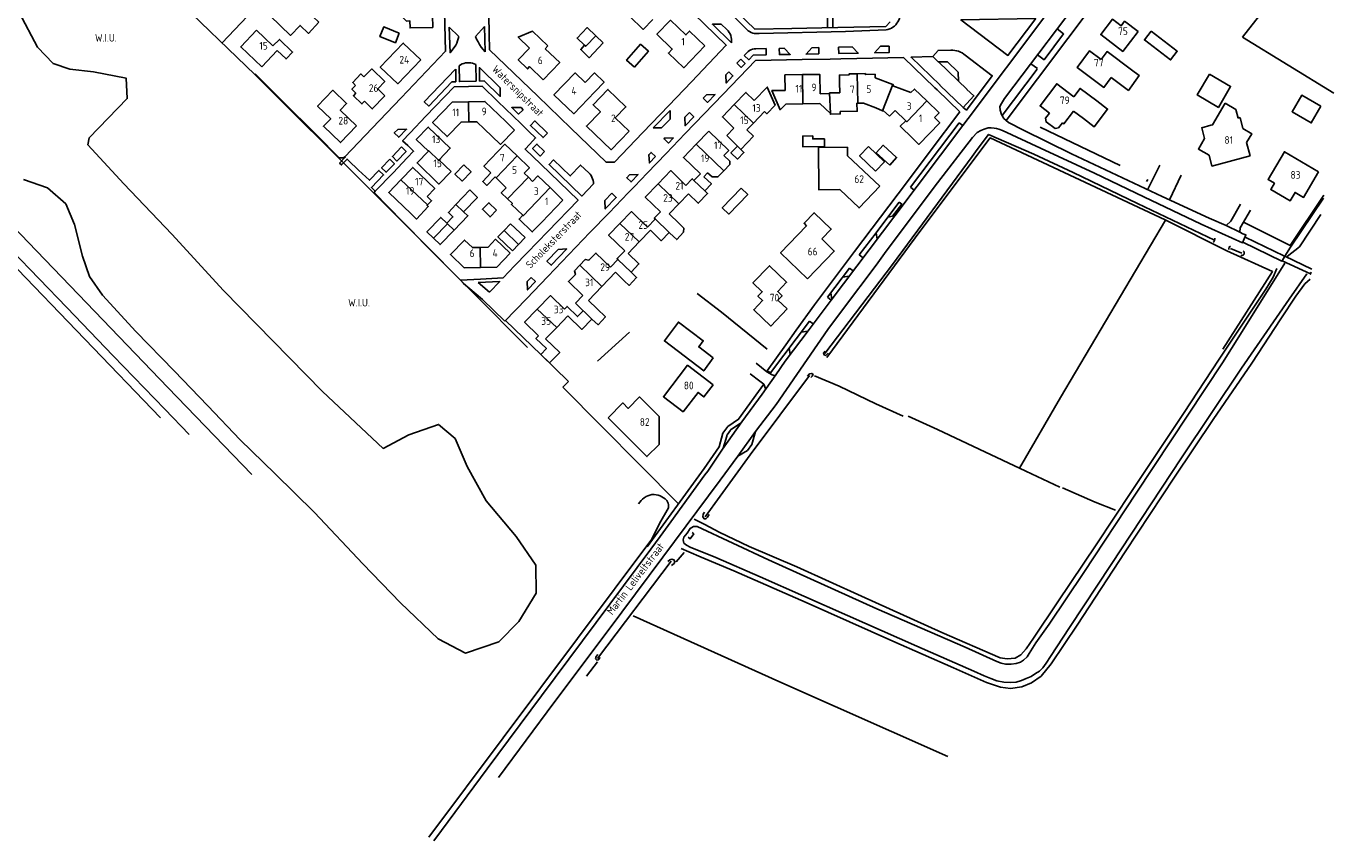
# Model space of a CAD drawing. Header units: metres. Extents: x 233874 to 239264, y 443832 to 448222.
# Tile 13 of 195: x 235194 to 235623, y 443832 to 444099. Entities that reach past the tile are written whole.
import ezdxf

# ---------------------------------------------------------------- set-up
doc = ezdxf.new("R2010")
doc.units = ezdxf.units.M
doc.header["$MEASUREMENT"] = 0
for name, color, linetype in [('BIJGEBOUW', 4, 'Continuous'), ('DAKRAND', 4, 'Continuous'), ('DAKRAND-BYG', 4, 'Continuous'), ('FUNKTIEAAND', 253, 'Continuous'), ('HEG', 253, 'Continuous'), ('HEK', 253, 'Continuous'), ('HOOFDGEBOUW', 4, 'Continuous'), ('HOUTWAL', 253, 'Continuous'), ('HUISNUMMER', 253, 'Continuous'), ('INSTEEKSLOOT', 153, 'Continuous'), ('KANTVERH', 253, 'Continuous'), ('KUNSTWERK', 253, 'Continuous'), ('MIDSLTGREPPEL', 253, 'Continuous'), ('OVERIGEAFSCH', 253, 'Continuous'), ('RASTER', 253, 'Continuous'), ('STRAATNAAM', 253, 'Continuous'), ('TUSSENMUUR', 253, 'Continuous')]:
    doc.layers.add(name, color=color, linetype=linetype)
doc.styles.get("Standard").update_dxf_attribs({"font": 'iso.shx'})

msp = doc.modelspace()

# ---------------------------------------------------------------- linework, layer by layer
at = {"layer": 'BIJGEBOUW'}
for p, q in [((235335.14, 444040.99), (235339.68, 444045.75)), ((235353.07, 444034.66), (235350.98, 444032.48)), ((235357.84, 444030.12), (235353.07, 444034.66)), ((235353.67, 444025.78), (235355.71, 444027.91)), ((235355.71, 444027.91), (235357.84, 444030.12))]:
    msp.add_line(p, q, dxfattribs=at)
for points in [[(235470.42, 444059.97), (235467.56, 444056.95), (235472.81, 444051.96)], [(235472.81, 444051.96), (235475.68, 444054.98), (235470.42, 444059.97)], [(235339.68, 444045.75), (235342.18, 444043.33), (235337.67, 444038.62)], [(235348.46, 444039.11), (235346.36, 444036.93), (235343.85, 444039.4), (235345.93, 444041.53), (235348.46, 444039.11)], [(235332.18, 444034.82), (235330.16, 444036.76), (235325.61, 444031.97), (235327.77, 444029.89)], [(235327.77, 444029.89), (235329.94, 444027.81), (235334.52, 444032.58)], [(235350.98, 444032.48), (235348.92, 444030.33), (235353.67, 444025.78)]]:
    msp.add_lwpolyline(points, dxfattribs=at)
at = {"layer": 'DAKRAND'}
msp.add_line((235344.56, 444065.68), (235346.88, 444063.44), dxfattribs=at)
for points in [[(235302.23, 444080.04), (235301.27, 444080.96), (235303.98, 444083.78), (235304.96, 444082.84)], [(235377.54, 444080.95), (235380.58, 444084.12), (235383.76, 444081.07), (235380.71, 444077.9)], [(235556.74, 444085.12), (235559.26, 444083.27), (235555.71, 444078.41), (235553.14, 444080.31)], [(235305.1, 444074.82), (235304.28, 444073.97), (235301.51, 444076.62), (235302.35, 444077.49)], [(235545.32, 444074.95), (235548.88, 444072.25), (235544.51, 444066.48), (235540.99, 444069.17)], [(235461.2, 444071.43), (235466.79, 444071.57), (235466.68, 444074.17)], [(235534.07, 444067.8), (235532.79, 444066.11), (235531.71, 444065.92), (235528.72, 444068.04), (235528.52, 444069.32), (235529.85, 444070.97)], [(235482.67, 444068.45), (235480.86, 444066.62), (235484.99, 444062.58)], [(235594.51, 444061.31), (235596.26, 444064.14), (235593.3, 444065.85)], [(235461.08, 444045.88), (235454.17, 444045.81), (235454.04, 444059.68), (235463.57, 444059.77), (235463.63, 444056.99)], [(235423.04, 444057.02), (235424.95, 444055.23), (235424.98, 444054.05), (235423, 444052.01)], [(235347.98, 444050), (235345.29, 444047.22), (235343.91, 444048.55), (235346.6, 444051.33)], [(235423, 444052.01), (235421.08, 444050.03), (235419.15, 444050), (235417.71, 444051.39)], [(235352.04, 444042.82), (235350, 444044.79), (235351.63, 444046.47)], [(235320.31, 444038.02), (235322.18, 444036.21), (235326.08, 444040.34), (235325.7, 444040.7), (235325.82, 444040.82)], [(235325.82, 444040.82), (235327.14, 444042.2), (235325.68, 444043.61)], [(235357.04, 444037.43), (235353.35, 444040.99), (235353.64, 444041.28), (235352.04, 444042.82)], [(235363.3, 444035.24), (235360.19, 444032.01), (235355.85, 444036.19), (235357.04, 444037.43)], [(235408.34, 444034.76), (235409.94, 444033.19), (235409.77, 444031.9), (235407.56, 444029.49), (235405.25, 444031.61)], [(235390.33, 444015.98), (235391.92, 444014.44), (235394.41, 444017.05), (235392.82, 444018.58)], [(235381.45, 444006.78), (235384.19, 444004.09), (235381.76, 444001.57), (235379.76, 444003.42)]]:
    msp.add_lwpolyline(points, dxfattribs=at)
at = {"layer": 'DAKRAND-BYG'}
msp.add_line((235383.45, 444093.97), (235381.02, 444096.29), dxfattribs=at)
for points in [[(235316.54, 444097.22), (235315.28, 444094.02), (235310.18, 444096.03), (235311.44, 444099.22), (235316.54, 444097.22)], [(235381.02, 444096.29), (235378.17, 444099.01), (235374.9, 444095.58), (235377.36, 444093.23)], [(235563.15, 444097.78), (235571.73, 444091.25), (235569.56, 444088.41), (235560.98, 444094.94), (235563.15, 444097.78)], [(235377.36, 444093.23), (235376.08, 444091.77), (235378.79, 444089.09), (235383.45, 444093.97)], [(235393.7, 444086), (235398.29, 444091.25), (235395.69, 444093.52), (235391.1, 444088.27), (235393.7, 444086)], [(235582.31, 444083.74), (235589.24, 444079.69), (235585.23, 444072.84), (235578.3, 444076.9), (235582.31, 444083.74)], [(235618.85, 444073.18), (235612.6, 444076.83), (235609.43, 444071.41), (235615.68, 444067.76), (235618.85, 444073.18)], [(235455.99, 444062.53), (235452.18, 444062.48), (235452.17, 444063.46), (235448.9, 444063.42), (235448.94, 444059.88), (235456.02, 444059.96), (235455.99, 444062.53)], [(235477.43, 444053.9), (235472.97, 444057.92), (235475.23, 444060.43), (235479.69, 444056.41), (235477.43, 444053.9)], [(235337.74, 444053.98), (235334.81, 444050.9), (235337.16, 444048.66), (235340.09, 444051.74), (235337.74, 444053.98)], [(235428.68, 444046.37), (235422.5, 444039.94), (235424.67, 444037.85), (235430.86, 444044.28), (235428.68, 444046.37)], [(235335.14, 444040.99), (235332.66, 444038.35), (235334.17, 444036.9), (235332.18, 444034.82)], [(235337.67, 444038.62), (235339.04, 444037.3), (235334.52, 444032.58)], [(235419.5, 443990.71), (235416.45, 443986.43), (235403.52, 443996.24), (235408.12, 444002.43), (235416.24, 443996.32), (235414.78, 443994.29), (235419.5, 443990.71)]]:
    msp.add_lwpolyline(points, dxfattribs=at)
at = {"layer": 'HEG'}
msp.add_line((235526.73, 444066.3), (235552.99, 444053.82), dxfattribs=at)
at = {"layer": 'HEK'}
for p, q in [((235593.13, 444095.82), (235623.11, 444077.54)), ((235377.96, 443886.25), (235381.59, 443890.99))]:
    msp.add_line(p, q, dxfattribs=at)
at = {"layer": 'HOOFDGEBOUW'}
for p, q in [((235269.74, 444098.1), (235275.13, 444092.96)), ((235364.43, 444092.08), (235365.25, 444092.96)), ((235276.52, 444091.49), (235271.43, 444086.13)), ((235460.97, 444081.03), (235461.03, 444077.64)), ((235472.66, 444082.55), (235478.48, 444080.3)), ((235553.14, 444080.31), (235550.09, 444082.59)), ((235457.68, 444077.57), (235461.03, 444077.64)), ((235436.36, 444071.44), (235432.72, 444067.66)), ((235443.3, 444073.9), (235448.9, 444073.99)), ((235448.9, 444073.99), (235454.51, 444074.07)), ((235454.51, 444074.07), (235457.98, 444070.87)), ((235466.68, 444074.17), (235466.94, 444074.17)), ((235466.94, 444074.17), (235468.78, 444074.21)), ((235468.78, 444074.21), (235472.82, 444072.63)), ((235472.82, 444072.63), (235475.09, 444071.74)), ((235477.32, 444069.91), (235479.16, 444071.82)), ((235479.16, 444071.82), (235482.67, 444068.45)), ((235537.7, 444071.63), (235540.99, 444069.17)), ((235591, 444072.15), (235587.43, 444074.16)), ((235591.76, 444069.3), (235591, 444072.15)), ((235349.16, 444070.41), (235351.48, 444068.16)), ((235354.35, 444065.4), (235351.48, 444068.16)), ((235432.72, 444067.66), (235430.61, 444065.47)), ((235592.33, 444069.46), (235591.76, 444069.3)), ((235593.3, 444065.85), (235592.33, 444069.46)), ((235418.07, 444065.08), (235413.91, 444060.76)), ((235423.95, 444063.57), (235426.33, 444065.99)), ((235432.77, 444063.38), (235428.6, 444059.05)), ((235430.61, 444065.47), (235432.77, 444063.38)), ((235595.68, 444056.94), (235594.51, 444061.31)), ((235329.61, 444055.62), (235329.57, 444055.58)), ((235329.57, 444055.58), (235333.53, 444051.77)), ((235463.63, 444056.99), (235474.15, 444046.94)), ((235333.53, 444051.77), (235333.43, 444051.66)), ((235348.3, 444049.69), (235347.98, 444050)), ((235351.63, 444046.47), (235348.3, 444049.69)), ((235357.49, 444051.26), (235358.89, 444049.91)), ((235358.89, 444049.91), (235360.3, 444048.55)), ((235413.22, 444048.89), (235415.33, 444051.07)), ((235416.46, 444050.08), (235417.71, 444051.39)), ((235366.02, 444046.51), (235370.22, 444042.45)), ((235370.22, 444042.45), (235363.3, 444035.24)), ((235405.08, 444037.92), (235408.23, 444041.19)), ((235408.23, 444041.19), (235411.39, 444044.47)), ((235408.34, 444034.76), (235405.08, 444037.92)), ((235395.24, 444028.72), (235398.92, 444032.55)), ((235391.58, 444024.91), (235395.24, 444028.72)), ((235385.81, 444020.45), (235388.24, 444022.98)), ((235382.98, 444014.11), (235387.45, 444018.77)), ((235387.45, 444018.77), (235390.33, 444015.98)), ((235392.82, 444018.58), (235392.58, 444018.8)), ((235374.36, 444008.6), (235376.78, 444011.12)), ((235378.58, 444009.53), (235382.98, 444014.11)), ((235381.45, 444006.78), (235378.58, 444009.53)), ((235368.19, 444000.66), (235371.84, 444004.44)), ((235364.57, 443996.93), (235368.19, 444000.66))]:
    msp.add_line(p, q, dxfattribs=at)
for points in [[(235317.44, 444103.63), (235317.48, 444102.54), (235318.94, 444101.15), (235320.02, 444101.18), (235320.08, 444098.9), (235327.54, 444099.05), (235327.38, 444106.85), (235326.63, 444106.83), (235326.62, 444107.5), (235324.99, 444109.05), (235324.33, 444109.04), (235324.26, 444111.99), (235321.27, 444111.91)], [(235290.17, 444100.73), (235286.73, 444097.1), (235284.03, 444099.69), (235280.92, 444096.43), (235274.24, 444102.82), (235279.31, 444108.18), (235283.09, 444104.56), (235284.55, 444106.07), (235290.17, 444100.73)], [(235399.72, 444101.6), (235396.58, 444098.38), (235392.07, 444102.77)], [(235416.83, 444093.03), (235409.9, 444085.81), (235404.86, 444090.66), (235406.1, 444091.96), (235401.05, 444096.8), (235405.49, 444101.4), (235410.56, 444096.59), (235411.8, 444097.86), (235416.83, 444093.03)], [(235558.89, 444097.73), (235553.89, 444091.17), (235546.64, 444096.69), (235550.49, 444101.75), (235553.35, 444099.58), (235554.48, 444101.08), (235558.89, 444097.73)], [(235271.43, 444086.13), (235264.57, 444092.64), (235269.74, 444098.1)], [(235365.25, 444092.96), (235360.22, 444097.79), (235355.59, 444095.86), (235359.3, 444092.27)], [(235275.13, 444092.96), (235277.21, 444095.14), (235281.57, 444090.99), (235279.42, 444088.74), (235276.52, 444091.49)], [(235323.58, 444088.45), (235317.87, 444093.93), (235310.32, 444086.04), (235316.03, 444080.58), (235323.58, 444088.45)], [(235359.3, 444092.27), (235355.57, 444088.4), (235358.64, 444085.46), (235359.32, 444086.19), (235363.78, 444081.88)], [(235363.78, 444081.88), (235369.2, 444087.5), (235364.43, 444092.08)], [(235550.09, 444082.59), (235547.67, 444079.36), (235538.87, 444085.95), (235542.97, 444091.41), (235546.79, 444088.54)], [(235546.79, 444088.54), (235548.73, 444091.13), (235556.74, 444085.12)], [(235304.96, 444082.84), (235307.5, 444085.45), (235311.78, 444081.29), (235309.48, 444078.92), (235311.85, 444076.61)], [(235377.54, 444080.95), (235374.24, 444084.11), (235367.29, 444076.95), (235373.76, 444070.72), (235380.71, 444077.9)], [(235448.77, 444083.57), (235443.07, 444083.49), (235443.15, 444078.39)], [(235454.58, 444077.27), (235454.46, 444083.65), (235448.77, 444083.57)], [(235466.77, 444083.88), (235464.12, 444083.83), (235464.11, 444083.5), (235460.93, 444083.44), (235460.97, 444081.03)], [(235472.66, 444082.55), (235472.64, 444083.67), (235469.45, 444083.61), (235469.43, 444083.92), (235466.77, 444083.88)], [(235302.35, 444077.49), (235301.02, 444078.79), (235302.23, 444080.04)], [(235433.01, 444075.1), (235437.26, 444079.46), (235439.83, 444073.51), (235437.08, 444070.75), (235436.36, 444071.44)], [(235478.48, 444080.3), (235478.58, 444080.26), (235478.48, 444079.95), (235484.38, 444077.67)], [(235529.85, 444070.97), (235526.73, 444073.3), (235532.19, 444080.58), (235537.83, 444076.34)], [(235302.51, 444066.77), (235297.19, 444071.9), (235299.27, 444074.06), (235294.72, 444078.43), (235289.76, 444073.27), (235294.08, 444069.11), (235291.69, 444066.63), (235297.22, 444061.3), (235302.51, 444066.77)], [(235311.85, 444076.61), (235307.68, 444072.31), (235305.1, 444074.82)], [(235391.92, 444065.03), (235386.02, 444058.91), (235377.96, 444066.67), (235382.51, 444071.39), (235380.14, 444073.68), (235385.01, 444078.72), (235390.92, 444073), (235387.41, 444069.35), (235391.92, 444065.03)], [(235433.01, 444075.1), (235430.27, 444077.74), (235426.41, 444073.72)], [(235443.15, 444078.39), (235438.81, 444078.34), (235441.47, 444072.05), (235443.3, 444073.9)], [(235454.58, 444077.27), (235457.69, 444077.33), (235457.68, 444077.57)], [(235484.38, 444077.67), (235485.53, 444078.84), (235489.57, 444074.96)], [(235489.57, 444074.96), (235493.6, 444071.09), (235492.07, 444069.5)], [(235545.32, 444074.95), (235539.86, 444079.05), (235537.83, 444076.34)], [(235339.28, 444074.67), (235333.94, 444074.59), (235327.47, 444067.83), (235332.23, 444063.26), (235336.82, 444068.02), (235339.35, 444068.08)], [(235349.16, 444070.41), (235344.63, 444074.76), (235339.28, 444074.67)], [(235426.41, 444073.72), (235422.55, 444069.69), (235426.33, 444065.99)], [(235457.98, 444070.87), (235457.98, 444070.86), (235457.99, 444070.6), (235461.21, 444070.66), (235461.2, 444071.43)], [(235475.09, 444071.74), (235475.21, 444071.69), (235475.27, 444071.84), (235477.32, 444069.91)], [(235537.7, 444071.63), (235534.56, 444067.44), (235534.07, 444067.8)], [(235595.68, 444056.94), (235583.1, 444053.6), (235582.16, 444057.12), (235578.7, 444059.15), (235580.71, 444062.6), (235579.78, 444066.14), (235582.81, 444066.95), (235583.31, 444067.09), (235587.43, 444074.16)], [(235322.24, 444062.4), (235326.08, 444066.38), (235333.28, 444059.48), (235329.61, 444055.62)], [(235339.35, 444068.08), (235342, 444068.13), (235344.56, 444065.68)], [(235492.07, 444069.5), (235493.84, 444067.81), (235486.98, 444060.66), (235484.99, 444062.58)], [(235326.09, 444058.48), (235322.14, 444062.29), (235322.24, 444062.4)], [(235346.88, 444063.44), (235349.75, 444060.66), (235354.35, 444065.4)], [(235423.04, 444057.02), (235424.64, 444058.72), (235418.07, 444065.08)], [(235428.6, 444059.05), (235428.6, 444059.05), (235429.61, 444058.07), (235427.46, 444055.85), (235425.31, 444057.94), (235427.47, 444060.14), (235423.95, 444063.57)], [(235333.43, 444051.66), (235329.58, 444047.68), (235322.37, 444054.59), (235326.09, 444058.48)], [(235346.6, 444051.33), (235344.3, 444053.55), (235351.23, 444060.73), (235355.23, 444056.89)], [(235413.91, 444060.76), (235409.76, 444056.44), (235415.33, 444051.07)], [(235618.11, 444051.73), (235606.87, 444058.3), (235601.52, 444049.17), (235603.6, 444047.94), (235602.39, 444045.85), (235608.74, 444042.14), (235610.39, 444044.96), (235613.21, 444043.32), (235618.11, 444051.73)], [(235355.23, 444056.89), (235359.22, 444053.05), (235357.49, 444051.26)], [(235317.04, 444049.04), (235313.11, 444044.92), (235320.31, 444038.02)], [(235325.68, 444043.61), (235328.2, 444046.24), (235320.96, 444053.15), (235317.04, 444049.04)], [(235360.3, 444048.55), (235362.04, 444050.35), (235366.02, 444046.51)], [(235410.6, 444047.25), (235405.58, 444052.08), (235401.42, 444047.76)], [(235410.6, 444047.25), (235412.68, 444049.41), (235413.22, 444048.89)], [(235416.79, 444045.45), (235418.95, 444047.71), (235416.46, 444050.08)], [(235401.42, 444047.76), (235397.25, 444043.44), (235402.27, 444038.62)], [(235411.39, 444044.47), (235414.63, 444041.39), (235417.7, 444044.57), (235416.79, 444045.45)], [(235474.15, 444046.94), (235467.37, 444039.88), (235461.08, 444045.88)], [(235398, 444033.58), (235392.7, 444038.68), (235388.95, 444034.79)], [(235398, 444033.58), (235400.49, 444036.18), (235400.22, 444036.46)], [(235400.22, 444036.46), (235400.21, 444036.47), (235402.27, 444038.62)], [(235455.11, 444029.7), (235458.24, 444032.92), (235452.64, 444038.28), (235449.33, 444034.82), (235450.17, 444033.99)], [(235388.95, 444034.79), (235385.2, 444030.91), (235390.49, 444025.8)], [(235398.92, 444032.55), (235402.49, 444029.08), (235405.07, 444031.75), (235405.25, 444031.61)], [(235450.48, 444016.63), (235441.64, 444025.13), (235450.17, 444033.99)], [(235343.08, 444026.89), (235340.52, 444026.85), (235337.91, 444029.31), (235333.34, 444024.55), (235337.87, 444020.2), (235343.21, 444020.33)], [(235352.91, 444024.99), (235348.15, 444029.56), (235345.67, 444026.97), (235343.08, 444026.89)], [(235455.11, 444029.7), (235459.22, 444025.71), (235450.48, 444016.63)], [(235343.21, 444020.33), (235348.56, 444020.45), (235352.91, 444024.99)], [(235375.77, 444021.12), (235377.55, 444022.97), (235378.78, 444022.68), (235381.06, 444025.04), (235385.81, 444020.45)], [(235388.24, 444022.98), (235388, 444023.22), (235390.49, 444025.8)], [(235392.58, 444018.8), (235395.15, 444021.47), (235391.58, 444024.91)], [(235376.78, 444011.12), (235372.03, 444015.69), (235374.31, 444018.06), (235373.98, 444019.27), (235375.77, 444021.12)], [(235443.78, 444006.73), (235440.76, 444009.63), (235442.1, 444011.08), (235440.71, 444012.46), (235443.6, 444015.5), (235437.96, 444020.88), (235432.58, 444015.25), (235435.61, 444012.35), (235434.22, 444010.9), (235435.72, 444009.48), (235432.81, 444006.45), (235438.38, 444001.1), (235443.78, 444006.73)], [(235370.73, 444006.67), (235366.13, 444011.13), (235361.83, 444006.68)], [(235361.83, 444006.68), (235357.66, 444002.37), (235362.24, 443997.95)], [(235370.73, 444006.67), (235371.6, 444007.57), (235375.05, 444004.24), (235376.89, 444006.16), (235374.36, 444008.6)], [(235371.84, 444004.44), (235376.42, 444000.02), (235379.76, 444003.42)], [(235364.57, 443996.93), (235369.17, 443992.48), (235365.83, 443989.04), (235362.98, 443991.81), (235364.82, 443993.72), (235361.38, 443997.05), (235362.24, 443997.95)], [(235419.51, 443981.81), (235411.1, 443988.24), (235403.21, 443977.93), (235409.66, 443973), (235414.54, 443979.38), (235416.5, 443977.88), (235419.51, 443981.81)], [(235385.06, 443971.06), (235397.8, 443958.29), (235401.76, 443962.28), (235401.77, 443971.5), (235395.4, 443977.88), (235391.67, 443974.13), (235389.9, 443975.89), (235385.06, 443971.06)]]:
    msp.add_lwpolyline(points, dxfattribs=at)
at = {"layer": 'HOUTWAL'}
msp.add_line((235381.53, 443989.63), (235392.12, 443999.13), dxfattribs=at)
for points in [[(235414.27, 444011.78), (235422.3, 444005.64), (235437.24, 443993.53)], [(235452.77, 443984.84), (235460.84, 443981.41), (235472.92, 443975.64), (235481.85, 443971.54)]]:
    msp.add_lwpolyline(points, dxfattribs=at)
at = {"layer": 'INSTEEKSLOOT'}
for p, q in [((235592.46, 443998.43), (235607.01, 444021.78)), ((235608.45, 444009.93), (235614.3, 444018.2)), ((235326.22, 443833.54), (235399.36, 443931.25))]:
    msp.add_line(p, q, dxfattribs=at)
for points in [[(235193.31, 444049.17), (235201.13, 444046.48), (235207.16, 444041.21), (235210.02, 444034.37), (235212.61, 444024.09), (235214.89, 444017.4), (235219.23, 444011.3), (235230.1, 443999.28), (235242.74, 443986.38), (235253.73, 443975.01), (235264.33, 443963.76), (235275.73, 443952.75), (235288.74, 443939.96), (235304.58, 443923.18), (235316.94, 443910.34), (235329.3, 443898.57), (235338.25, 443893.83), (235349.23, 443897.58), (235355.78, 443904.25), (235361.47, 443913.55), (235361.36, 443922.65), (235354.88, 443932.15), (235345.09, 443943.8), (235338.86, 443955.04), (235334.84, 443964.23), (235329.46, 443968.85), (235319.64, 443965.49), (235311.25, 443960.97), (235291.41, 443979.67), (235258.94, 444012.83), (235241.95, 444031.24), (235226.21, 444047.8), (235214.43, 444060.52), (235214.78, 444062.81), (235227.3, 444075.74), (235227, 444082.4), (235216.21, 444084.51), (235208.44, 444085.39), (235203.04, 444087.21), (235197.92, 444092.63), (235191.89, 444103.9)], [(235607.84, 444023.9), (235611.79, 444027.11), (235618.82, 444037.66)], [(235583.53, 444028.58), (235583.73, 444028.74), (235583.96, 444029.15), (235584.1, 444029.6), (235584.09, 444029.95)], [(235589.21, 444027.35), (235588.77, 444026.99), (235588.64, 444026.43), (235588.64, 444026.19)], [(235592.58, 444024.32), (235592.82, 444024.26), (235593.07, 444024.27), (235593.3, 444024.35), (235593.49, 444024.5), (235593.64, 444024.7), (235593.73, 444024.93), (235593.74, 444025.17), (235593.68, 444025.41), (235593.56, 444025.62), (235593.38, 444025.78)], [(235608.45, 444009.93), (235592.82, 443987.3), (235573.12, 443957.95), (235550.03, 443922.9), (235536.42, 443902.3), (235530.17, 443892.74), (235528.74, 443890.59), (235527.63, 443889.07), (235526.52, 443887.99), (235525.24, 443887.15), (235523.83, 443886.18), (235522.16, 443885.57), (235520.68, 443884.93), (235518.85, 443884.37), (235517.04, 443884.24), (235514.89, 443884.34), (235512.54, 443884.81), (235510.58, 443885.52), (235508.36, 443886.39), (235505.04, 443887.91), (235486.34, 443896.09), (235463.54, 443906.17), (235434.89, 443918.91), (235420.37, 443925.17), (235412.02, 443928.57), (235410.82, 443929.27), (235409.91, 443929.94), (235409.7, 443931.03), (235409.88, 443931.85), (235411, 443933.22)], [(235411, 443933.22), (235412, 443934.73), (235413.08, 443935.42), (235414.24, 443935.41), (235437.62, 443924.47), (235473.21, 443908.37), (235502.18, 443895.79), (235512.58, 443891.16), (235513.96, 443890.62), (235515.44, 443890.29), (235517.22, 443890.23), (235518.91, 443890.5), (235520.3, 443890.89), (235521.31, 443891.53), (235522.46, 443892.63), (235523.17, 443893.72), (235525.35, 443897.25), (235529.71, 443903.41), (235541.14, 443920.34), (235558.26, 443946.29), (235586.57, 443989.1), (235592.46, 443998.43)], [(235456.2, 443992.89), (235455.74, 443992.27), (235455.94, 443991.63), (235456.47, 443991.48), (235457.25, 443992.25)], [(235450.51, 443984.68), (235451.09, 443985.4), (235451.87, 443985.6), (235452.3, 443985.26), (235452.03, 443984.65), (235451.56, 443984.21)], [(235395.04, 443942.83), (235395.42, 443943.4), (235395.87, 443943.92), (235396.36, 443944.4), (235396.91, 443944.81), (235397.5, 443945.17), (235398.12, 443945.46), (235398.77, 443945.68), (235399.44, 443945.83), (235400.12, 443945.9)], [(235400.12, 443945.9), (235400.79, 443945.82), (235401.44, 443945.67), (235402.08, 443945.45), (235402.69, 443945.16), (235403.26, 443944.82), (235403.8, 443944.41), (235404.29, 443943.95)], [(235404.29, 443943.95), (235404.53, 443943.5), (235404.71, 443943.02), (235404.82, 443942.51), (235404.86, 443942), (235404.83, 443941.49)], [(235404.83, 443941.49), (235401.88, 443936.42), (235399.36, 443931.25)], [(235418.21, 443939.31), (235417.67, 443938.49), (235417.14, 443937.86), (235416.51, 443937.95), (235416.16, 443938.57), (235416.2, 443939.41), (235416.72, 443940.13)], [(235404.68, 443923.88), (235405.3, 443924.48), (235405.98, 443924.63), (235406.65, 443924.49), (235406.94, 443923.89), (235406.69, 443923.27), (235405.87, 443922.64)], [(235382.49, 443892.42), (235381.82, 443891.64), (235381.3, 443891.59), (235380.96, 443891.96), (235381.14, 443892.73), (235381.72, 443893.44)]]:
    msp.add_lwpolyline(points, dxfattribs=at)
at = {"layer": 'KANTVERH'}
for p, q in [((235515.58, 444068.54), (235587.52, 444164.08)), ((235518.13, 444079.75), (235562.48, 444138.56)), ((235457.02, 444099), (235457.33, 444118.91)), ((235458.64, 444118.18), (235458.82, 444099.04)), ((235503.2, 444069.22), (235527.97, 444102.2)), ((235331.73, 444091.24), (235331.53, 444099.87)), ((235332.96, 444099.1), (235336.04, 444096.12)), ((235344.56, 444099.3), (235341.53, 444096.07)), ((235344.56, 444099.3), (235344.73, 444091.1)), ((235346.06, 444096.95), (235346.18, 444091.74)), ((235422.11, 444100.17), (235424.01, 444098.32)), ((235433.55, 444092.05), (235436.85, 444092.11)), ((235442.79, 444092.21), (235441.18, 444092.17)), ((235454.13, 444092.46), (235451.93, 444092.39)), ((235465.06, 444092.64), (235460.64, 444092.59)), ((235477.2, 444092.92), (235474.42, 444092.86)), ((235346.18, 444091.74), (235361.98, 444076.47)), ((235422.79, 444077.18), (235433.36, 444088.18)), ((235428.55, 444088.64), (235427.27, 444087.29)), ((235429.73, 444089.86), (235430.17, 444090.32)), ((235433.36, 444088.18), (235448.7, 444088.5)), ((235448.7, 444088.5), (235457.88, 444088.69)), ((235466.69, 444088.87), (235482, 444089.17)), ((235493.4, 444087.78), (235502.81, 444078.71)), ((235278.12, 444074.98), (235269.28, 444083.86)), ((235335.05, 444081.24), (235335.05, 444085.32)), ((235424.6, 444084.49), (235423.66, 444083.53)), ((235514.26, 444070.13), (235525.76, 444085.39)), ((235523.71, 444087.15), (235525.88, 444085.53)), ((235325.31, 444069.9), (235334.57, 444079.56)), ((235334.57, 444079.56), (235339.22, 444079.67)), ((235339.22, 444079.67), (235343.69, 444079.79)), ((235343.69, 444079.79), (235348.92, 444074.72)), ((235278.12, 444074.98), (235289.37, 444063.78)), ((235361.98, 444076.47), (235372.78, 444066.06)), ((235417.35, 444076.95), (235416.28, 444075.85)), ((235416.55, 444070.71), (235422.79, 444077.18)), ((235493.01, 444078.55), (235500.45, 444071.4)), ((235356.39, 444067.51), (235348.92, 444074.72)), ((235405.37, 444071.82), (235399.86, 444066.07)), ((235405.36, 444068.98), (235405.37, 444071.82)), ((235411.7, 444071.13), (235410.24, 444069.59)), ((235410.32, 444064.22), (235416.55, 444070.71)), ((235320.09, 444064.45), (235325.31, 444069.9)), ((235402.59, 444066.09), (235405.36, 444068.98)), ((235501.46, 444066.92), (235479.11, 444037.31)), ((235484.23, 444046.66), (235500.2, 444067.81)), ((235500.2, 444067.81), (235501.46, 444066.92)), ((235503.2, 444069.22), (235501.46, 444066.92)), ((235289.37, 444063.78), (235296.83, 444056.31)), ((235399.86, 444066.07), (235402.59, 444066.09)), ((235404.05, 444057.71), (235410.32, 444064.22)), ((235397.82, 444051.23), (235404.05, 444057.71)), ((235296.83, 444056.31), (235298.31, 444056.28)), ((235298.31, 444056.28), (235298.64, 444056.62)), ((235314.51, 444051.41), (235319.14, 444056.27)), ((235566.06, 444053.85), (235562.02, 444045.81)), ((235308.66, 444045.3), (235314.51, 444051.41)), ((235562.1, 444049.23), (235561.66, 444048.48)), ((235573.08, 444050.59), (235569.18, 444042.47)), ((235385.36, 444038.27), (235391.6, 444044.76)), ((235484.23, 444046.66), (235485.46, 444045.73)), ((235476.84, 444036.86), (235480.53, 444041.74)), ((235379.11, 444031.76), (235385.36, 444038.27)), ((235479.11, 444037.31), (235458.25, 444009.66)), ((235472.93, 444031.67), (235476.84, 444036.86)), ((235476.84, 444036.86), (235478.36, 444037.16)), ((235478.36, 444037.16), (235479.11, 444037.31)), ((235582.25, 444036.54), (235587.8, 444034.12)), ((235325.45, 444027.45), (235317.68, 444035.32)), ((235587.8, 444034.12), (235592.32, 444031.94)), ((235592.32, 444031.94), (235592.3, 444031.96)), ((235372.21, 444024.59), (235379.11, 444031.76)), ((235467.46, 444024.42), (235472.93, 444031.67)), ((235472.93, 444031.67), (235473.33, 444029.64)), ((235593.22, 444028.62), (235606.09, 444022.45)), ((235593.97, 444030.29), (235606.74, 444024.17)), ((235336.61, 444016.12), (235325.45, 444027.45)), ((235365.29, 444017.39), (235372.21, 444024.59)), ((235467.46, 444024.42), (235468.7, 444023.49)), ((235457.07, 444010.64), (235464.21, 444020.11)), ((235464.21, 444020.11), (235465.45, 444019.18)), ((235337.64, 444015.08), (235336.61, 444016.12)), ((235337.64, 444015.08), (235343.8, 444009.83)), ((235342.44, 444015.36), (235346.11, 444012.23)), ((235358.25, 444010.06), (235365.29, 444017.39)), ((235461.97, 444017.14), (235464.17, 444017.51)), ((235615.48, 444018.17), (235615.59, 444018.12)), ((235458.25, 444009.66), (235457.07, 444010.64)), ((235458.07, 444011.97), (235458.48, 444009.97)), ((235351.2, 444002.73), (235343.8, 444009.83)), ((235351.2, 444002.73), (235358.25, 444010.06)), ((235458.25, 444009.66), (235450.96, 444000)), ((235451.11, 444002.75), (235452.36, 444001.81)), ((235440.19, 443975.36), (235457.17, 444000)), ((235450.96, 444000), (235443.12, 443989.61)), ((235443.32, 443994.94), (235446.78, 443999.79)), ((235448.33, 443999.06), (235450.56, 443999.47)), ((235444.42, 443993.87), (235444.81, 443991.84)), ((235440.02, 443985.12), (235443.12, 443989.61)), ((235440.02, 443985.12), (235436.89, 443980.65)), ((235370.19, 443981.08), (235372.07, 443982.98)), ((235370.19, 443981.08), (235408.17, 443942.86)), ((235434.42, 443979.62), (235436.13, 443982.04)), ((235436.89, 443980.65), (235435.57, 443978.78)), ((235425.52, 443967.3), (235428.67, 443969.4)), ((235422.82, 443961.1), (235423.95, 443965.06)), ((235424.07, 443965.41), (235425.23, 443967)), ((235405.61, 443936.94), (235402.09, 443932.1)), ((235402.09, 443932.1), (235399.03, 443927.91)), ((235381.19, 443903.91), (235399.03, 443927.91))]:
    msp.add_line(p, q, dxfattribs=at)
for points in [[(235258.49, 444093.95), (235268.68, 444104.77), (235276.29, 444112.88), (235276.06, 444122.78), (235275.71, 444137.38), (235275.25, 444157.31), (235289.05, 444171.78), (235299.43, 444182.69), (235309.79, 444193.49), (235319.22, 444203.49), (235326.16, 444203.7), (235334.45, 444203.91)], [(235191.81, 444160.26), (235208.74, 444143.04), (235242.48, 444109.45), (235269.3, 444083.48)], [(235298.64, 444056.62), (235307.61, 444065.98), (235317.19, 444075.99), (235331.73, 444091.24), (235331.53, 444099.87), (235331.33, 444108.66), (235329.74, 444110.22), (235328.32, 444111.65), (235328.2, 444116.12), (235327.77, 444135.07), (235329.19, 444137.51), (235331.53, 444141.4), (235333.39, 444143.38), (235335.73, 444145.85)], [(235408.71, 444141.97), (235409.12, 444121.05), (235409.74, 444119.26), (235431.02, 444097.97)], [(235410.39, 444142), (235410.61, 444130.22), (235410.88, 444120.07), (235422.04, 444109.26), (235433.16, 444098.49), (235445.35, 444098.74), (235455.16, 444098.95)], [(235348.58, 444116.66), (235348.67, 444112.13), (235347.15, 444110.52), (235345.78, 444109.11), (235346.06, 444096.95)], [(235409.54, 444107.04), (235423.83, 444093.19), (235412.4, 444081.22), (235404.98, 444073.49)], [(235455.17, 444098.96), (235476.12, 444099.4), (235477.6, 444100.91)], [(235476.24, 444098.28), (235476.84, 444098.4), (235477.42, 444098.58), (235477.98, 444098.83), (235478.5, 444099.14), (235478.99, 444099.51), (235479.43, 444099.93), (235479.81, 444100.4), (235480.14, 444100.91), (235480.41, 444101.46), (235480.62, 444102.03), (235480.75, 444102.63)], [(235525.32, 444102.03), (235500.77, 444101.51), (235516.19, 444089.88), (235525.32, 444102.03)], [(235332.96, 444099.1), (235333.2, 444090.72), (235335.08, 444093.19)], [(235425.53, 444094.04), (235419.28, 444100.11), (235422.11, 444100.17)], [(235425.53, 444094.04), (235425.57, 444094.63), (235425.54, 444095.22), (235425.44, 444095.79), (235425.28, 444096.36), (235425.05, 444096.9), (235424.76, 444097.41), (235424.41, 444097.89), (235424.01, 444098.32)], [(235431.02, 444097.97), (235431.48, 444097.66), (235431.97, 444097.41), (235432.48, 444097.22), (235433.01, 444097.09), (235433.56, 444097.02), (235434.11, 444097.01), (235434.65, 444097.06)], [(235434.65, 444097.06), (235462.92, 444097.76), (235476.24, 444098.28)], [(235525.89, 444090.04), (235528.05, 444088.43), (235534.45, 444096.93), (235532.3, 444098.54)], [(235335.08, 444093.19), (235335.4, 444093.9), (235335.66, 444094.62), (235335.87, 444095.36), (235336.04, 444096.12)], [(235341.53, 444096.07), (235341.92, 444095.16), (235342.38, 444094.28), (235342.89, 444093.43), (235343.45, 444092.61), (235344.07, 444091.84), (235344.73, 444091.1)], [(235429.73, 444089.86), (235431.19, 444088.46), (235432.63, 444089.95), (235436.89, 444090.05), (235436.85, 444092.11)], [(235433.55, 444092.05), (235432.99, 444092), (235432.44, 444091.88), (235431.92, 444091.68), (235431.42, 444091.43), (235430.96, 444091.11), (235430.54, 444090.74), (235430.17, 444090.32)], [(235441.18, 444092.17), (235441.23, 444090.16), (235444.81, 444090.21), (235442.79, 444092.21)], [(235454.13, 444092.46), (235454.17, 444090.43), (235450, 444090.33), (235451.93, 444092.39)], [(235460.64, 444092.59), (235460.71, 444090.54), (235467.1, 444090.66), (235465.06, 444092.64)], [(235477.2, 444092.92), (235477.26, 444090.88), (235472.46, 444090.77), (235474.42, 444092.86)], [(235427.27, 444087.29), (235428.73, 444085.92), (235429.97, 444087.24), (235428.55, 444088.64)], [(235457.88, 444088.69), (235461.34, 444088.76), (235466.69, 444088.87)], [(235482, 444089.17), (235492.27, 444079.26), (235493.01, 444078.55)], [(235493.94, 444080.15), (235484.44, 444089.29), (235491.58, 444089.49)], [(235491.59, 444089.5), (235493.27, 444091.53), (235497.45, 444091.6)], [(235491.61, 444089.49), (235493.37, 444087.78), (235496.37, 444087.82)], [(235496.35, 444087.8), (235499.92, 444084.37), (235500.02, 444081.41)], [(235502.22, 444089.91), (235501.72, 444090.31), (235501.17, 444090.67), (235500.6, 444090.97), (235500, 444091.21), (235499.38, 444091.4), (235498.74, 444091.53), (235498.1, 444091.6), (235497.45, 444091.6)], [(235501.52, 444072.84), (235502.56, 444071.92), (235511.04, 444083.18), (235502.22, 444089.91)], [(235334.96, 444085.32), (235324.74, 444074.66), (235326.22, 444073.27), (235333.84, 444081.22), (235335.05, 444081.24)], [(235341.62, 444086.85), (235341.1, 444087.1), (235340.56, 444087.3), (235339.99, 444087.42), (235339.42, 444087.48), (235338.84, 444087.48), (235338.27, 444087.4), (235337.7, 444087.26), (235337.16, 444087.06), (235336.65, 444086.8), (235336.17, 444086.47)], [(235341.62, 444086.85), (235341.74, 444081.43), (235336.28, 444081.3), (235336.17, 444086.47)], [(235349.65, 444079.28), (235349.67, 444076.43), (235344.38, 444081.51), (235342.91, 444081.47), (235342.84, 444085.87), (235349.65, 444079.28)], [(235423.66, 444083.53), (235423.8, 444080.79), (235426.02, 444083.15), (235424.6, 444084.49)], [(235145.41, 444079.91), (235156.5, 444068.36), (235175.46, 444048.7), (235194.92, 444028.52), (235213.96, 444008.73), (235240.68, 443981), (235268.15, 443952.44)], [(235493.89, 444080.15), (235501.52, 444072.83), (235505.04, 444076.58), (235502.76, 444078.74)], [(235518.13, 444079.75), (235515.1, 444075.77), (235514.08, 444074.06), (235513.59, 444073.13), (235513.63, 444071.88), (235514.07, 444070.45), (235514.81, 444069.22), (235516.39, 444067.82), (235521.26, 444065.41), (235537.02, 444057.59), (235566.76, 444043.58), (235582.25, 444036.54)], [(235416.28, 444075.85), (235417.68, 444074.46), (235420.16, 444077.04), (235417.35, 444076.95)], [(235336.61, 444016.12), (235343.17, 444016.5), (235350.61, 444016.91), (235354.38, 444020.83), (235358.54, 444025.18), (235365.25, 444032.17), (235375.18, 444042.45), (235363.04, 444054.21), (235357.84, 444059.18), (235359.35, 444060.78), (235361.28, 444062.82), (235359.05, 444064.97), (235356.39, 444067.51), (235348.92, 444074.72)], [(235357.17, 444072.08), (235356.48, 444072.79), (235353.46, 444072.77), (235355.71, 444070.64), (235357.17, 444072.08)], [(235372.78, 444066.06), (235384.41, 444054.83), (235385.91, 444054.87), (235387.1, 444054.9), (235396.47, 444064.64), (235404.98, 444073.49)], [(235410.24, 444069.59), (235410.32, 444066.82), (235413.12, 444069.76), (235411.7, 444071.13)], [(235500.45, 444071.4), (235490.73, 444058.51), (235482.91, 444048.13), (235465.88, 444025.55), (235452.7, 444008.12), (235446.78, 443999.79)], [(235145.68, 444067.02), (235152.13, 444060.39), (235163.67, 444048.41), (235238.2, 443971.06)], [(235247.58, 443965.55), (235239.63, 443973.81), (235222.72, 443991.34), (235207.48, 444007.17), (235189.37, 444025.96), (235169.97, 444046.12), (235147.69, 444069.24)], [(235365.18, 444064.37), (235360.99, 444068.4), (235359.58, 444066.94), (235363.74, 444062.9), (235365.18, 444064.37)], [(235316.05, 444065.62), (235314.88, 444064.43), (235316.36, 444063.04), (235318.94, 444065.68), (235316.05, 444065.62)], [(235319.14, 444056.27), (235321.25, 444058.42), (235319.31, 444060.33), (235317.65, 444061.9), (235320.05, 444064.41), (235320.09, 444064.45)], [(235403.71, 444062.81), (235403.41, 444062.5), (235404.83, 444061.13), (235406.41, 444062.77), (235403.71, 444062.81)], [(235472.97, 444021.13), (235476.28, 444025.63), (235493.15, 444048.11), (235504.6, 444062.98), (235506.15, 444064.57), (235507.28, 444065.3), (235508.36, 444065.73), (235509.7, 444066.07), (235510.75, 444066.1), (235511.7, 444066.03), (235512.46, 444065.91), (235513.26, 444065.68), (235514.42, 444065.21)], [(235514.42, 444065.21), (235526.93, 444059.49), (235544.61, 444051.22), (235560.82, 444043.5), (235579.61, 444034.51), (235593.13, 444028.37), (235594.25, 444031), (235593.29, 444031.37), (235592.32, 444031.94)], [(235317.32, 444059.86), (235318.81, 444058.37), (235315.77, 444055.24), (235314.28, 444056.67), (235317.32, 444059.86)], [(235364.24, 444058.37), (235361.72, 444060.8), (235360.27, 444059.3), (235362.77, 444056.86), (235364.24, 444058.37)], [(235400.57, 444056.68), (235399.14, 444058.05), (235398.4, 444057.28), (235398.58, 444054.61), (235400.57, 444056.68)], [(235298.64, 444056.62), (235298.81, 444056.48), (235296.95, 444054.57), (235297.62, 444053.95), (235299.45, 444055.86), (235299.89, 444055.45), (235303.14, 444052.25), (235306.76, 444048.92), (235309.88, 444052.14), (235311.39, 444050.67), (235307.42, 444046.54), (235308.66, 444045.3)], [(235313.45, 444055.83), (235310.73, 444053.02), (235312.24, 444051.53), (235314.95, 444054.34), (235313.45, 444055.83)], [(235378.75, 444051.33), (235376.02, 444053.92), (235372.61, 444050.36), (235367.12, 444055.58), (235365.71, 444054.08), (235376.41, 444043.76), (235380.24, 444047.73)], [(235380.24, 444047.73), (235380.21, 444048.3), (235380.11, 444048.86), (235379.95, 444049.41), (235379.74, 444049.94), (235379.46, 444050.44), (235379.13, 444050.9), (235378.75, 444051.33)], [(235392.07, 444050.68), (235391.16, 444049.73), (235392.58, 444048.36), (235394.89, 444050.77), (235392.07, 444050.68)], [(235391.6, 444044.76), (235393.68, 444046.92), (235397.82, 444051.23)], [(235317.68, 444035.32), (235308.27, 444044.89), (235308.66, 444045.3)], [(235386.27, 444044.65), (235383.98, 444042.26), (235384.09, 444039.52), (235387.7, 444043.27), (235386.27, 444044.65)], [(235480.53, 444041.74), (235481.39, 444041.09), (235478.36, 444037.16)], [(235587.8, 444034.12), (235589.28, 444035.51), (235592.5, 444041.09)], [(235595.78, 444039.11), (235592.36, 444033.3), (235592.32, 444031.94)], [(235368.62, 444026.26), (235364.97, 444022.45), (235366.4, 444021.08), (235371.49, 444026.39), (235368.62, 444026.26)], [(235457.17, 444000), (235461.92, 444006.42), (235472.97, 444021.13)], [(235346.11, 444012.23), (235349.51, 444015.76), (235342.44, 444015.36)], [(235359.79, 444017.06), (235358.5, 444015.71), (235358.62, 444012.99), (235361.22, 444015.69), (235359.79, 444017.06)], [(235372.07, 443982.98), (235362.98, 443991.81), (235351.43, 444002.97)], [(235443.32, 443994.94), (235437.28, 443986.44), (235438.29, 443985.75), (235451.11, 444002.75)], [(235431.66, 443985.43), (235434.85, 443983.04), (235436.18, 443982.01), (235436.65, 443980.62), (235436.69, 443980.37)], [(235433.67, 443988.95), (235437.17, 443986.15), (235438.88, 443985.08), (235439.83, 443984.84)], [(235416.57, 443954.4), (235421.46, 443961.55), (235422.67, 443965.94), (235424.33, 443968.21), (235427.84, 443970.53), (235434.42, 443979.62)], [(235435.57, 443978.78), (235428.96, 443969.67), (235422.6, 443960.71), (235417.72, 443953.56)], [(235421.8, 443950.54), (235427.56, 443958.48), (235433.42, 443966.56), (235440.19, 443975.36)], [(235428.67, 443969.4), (235428.83, 443969.52), (235428.96, 443969.67)], [(235423.95, 443965.06), (235423.98, 443965.24), (235424.07, 443965.41)], [(235425.23, 443967), (235425.36, 443967.17), (235425.52, 443967.3)], [(235427.56, 443958.48), (235430.77, 443960.34), (235432.17, 443962.24), (235433.42, 443966.56)], [(235422.6, 443960.71), (235422.73, 443960.89), (235422.82, 443961.1)], [(235349.12, 443853.1), (235367.28, 443877.52), (235385.04, 443901.31), (235403.05, 443925.36), (235421.8, 443950.54)], [(235397.84, 443928.72), (235415.69, 443953.16), (235416.57, 443954.4)], [(235417.72, 443953.56), (235416.82, 443952.29), (235405.61, 443936.94)], [(235381.19, 443903.91), (235363.24, 443879.86), (235345.38, 443855.88), (235330.37, 443835.65), (235327.88, 443832.3)]]:
    msp.add_lwpolyline(points, dxfattribs=at)
at = {"layer": 'KUNSTWERK'}
for points in [[(235615.7, 444018.75), (235615.5, 444018.23), (235606.19, 444022.46), (235606.99, 444024.05), (235615.87, 444019.79)], [(235411.35, 443931.84), (235411.93, 443931.32), (235413.17, 443932.96), (235412.58, 443933.45)]]:
    msp.add_lwpolyline(points, dxfattribs=at)
at = {"layer": 'MIDSLTGREPPEL'}
for p, q in [((235506.12, 444058.97), (235504.5, 444056.67)), ((235589.23, 444026.6), (235592.88, 444024.97)), ((235381.58, 443892.07), (235405.79, 443924))]:
    msp.add_line(p, q, dxfattribs=at)
for points in [[(235506.12, 444058.97), (235509.86, 444063.98), (235524.74, 444057.52), (235537.55, 444051.51), (235558.68, 444041.34), (235583.91, 444029.24)], [(235456.16, 443992.11), (235478.3, 444021.33), (235504.5, 444056.67)], [(235416.94, 443938.59), (235431.63, 443958.94), (235451.14, 443984.85)], [(235483.51, 443971.59), (235493.05, 443967.14), (235506.78, 443960.72), (235522.06, 443953.52), (235533.27, 443948.33)]]:
    msp.add_lwpolyline(points, dxfattribs=at)
at = {"layer": 'OVERIGEAFSCH'}
for q in [(235619.71, 444043.09), (235606.99, 444024.05)]:
    msp.add_line((235608.89, 444026.95), q, dxfattribs=at)
for points in [[(235413.23, 443937.81), (235416.81, 443936.06), (235421.48, 443933.53), (235431.32, 443928.88), (235446.91, 443922.19), (235468.12, 443912.5), (235494.53, 443900.66), (235513.7, 443892.34), (235515.91, 443891.99), (235518.63, 443892.17), (235520.49, 443893.34), (235522.21, 443895.28), (235524.56, 443898.78), (235532.54, 443910.63), (235545.11, 443929.4), (235556.79, 443946.89), (235573.77, 443972.41), (235585.54, 443990.27), (235600.77, 444013.18), (235603.21, 444017.2), (235604.38, 444020)], [(235409.07, 443928.18), (235411.49, 443927.07), (235415.61, 443925.3), (235426.27, 443920.83), (235450.07, 443910.42), (235478.42, 443897.82), (235498.33, 443889.07), (235509.12, 443884.2), (235513.82, 443882.71), (235517.02, 443882.29), (235520.71, 443882.76), (235523.94, 443884.07), (235527.07, 443886.35), (235530.39, 443890.33), (235538.86, 443902.98), (235554.71, 443927.08), (235570.8, 443951.6), (235583.55, 443970.48), (235596.19, 443988.98), (235605.77, 444003.53), (235610.65, 444010.88), (235613.61, 444014.92), (235615.32, 444016.47)]]:
    msp.add_lwpolyline(points, dxfattribs=at)
at = {"layer": 'RASTER'}
for p, q in [((235593.13, 444095.82), (235607.99, 444114.76)), ((235543.33, 443994.34), (235567.88, 444035.86)), ((235407.35, 443923.77), (235410.03, 443926.82))]:
    msp.add_line(p, q, dxfattribs=at)
for points in [[(235269.3, 444083.48), (235306.46, 444046.44), (235340.79, 444012.02), (235358.58, 443994.12)], [(235456.77, 443990.84), (235485.79, 444030.06), (235501.46, 444050.9), (235510.35, 444062.8), (235543.27, 444047.48), (235567.83, 444035.96), (235588.01, 444025.82), (235602.94, 444018.96), (235586.66, 443993.56)], [(235593.45, 444035.16), (235608.73, 444027.53), (235619.81, 444044.03)], [(235519.96, 443954.56), (235533.43, 443977.68), (235543.33, 443994.34)], [(235534.09, 443948.01), (235544.8, 443943.39), (235551.51, 443940.79)], [(235393.26, 443906.12), (235441.03, 443884.53), (235496.5, 443860.01)]]:
    msp.add_lwpolyline(points, dxfattribs=at)
at = {"layer": 'TUSSENMUUR'}
for p, q in [((235448.9, 444073.99), (235448.77, 444083.57)), ((235466.94, 444074.17), (235466.77, 444083.88)), ((235475.09, 444071.74), (235478.48, 444080.3)), ((235457.98, 444070.87), (235457.68, 444077.57)), ((235339.35, 444068.08), (235339.28, 444074.67)), ((235426.41, 444073.72), (235432.72, 444067.66)), ((235428.6, 444059.05), (235423.95, 444063.57)), ((235413.91, 444060.76), (235423, 444052.01)), ((235329.57, 444055.58), (235329.61, 444055.62)), ((235355.23, 444056.89), (235348.3, 444049.69)), ((235317.04, 444049.04), (235325.82, 444040.82)), ((235352.04, 444042.82), (235358.89, 444049.91)), ((235401.42, 444047.76), (235408.23, 444041.19)), ((235416.79, 444045.45), (235413.22, 444048.89)), ((235337.67, 444038.62), (235335.14, 444040.99)), ((235405.25, 444031.61), (235400.22, 444036.46)), ((235327.77, 444029.89), (235332.33, 444034.68)), ((235332.33, 444034.68), (235332.18, 444034.82)), ((235334.52, 444032.58), (235332.33, 444034.68)), ((235350.98, 444032.48), (235355.71, 444027.91)), ((235395.24, 444028.72), (235388.95, 444034.79)), ((235343.08, 444026.89), (235343.21, 444020.33)), ((235382.98, 444014.11), (235375.77, 444021.12)), ((235392.58, 444018.8), (235388.24, 444022.98)), ((235368.19, 444000.66), (235361.83, 444006.68)), ((235379.76, 444003.42), (235374.36, 444008.6))]:
    msp.add_line(p, q, dxfattribs=at)
for points in [[(235381.02, 444096.29), (235377.73, 444092.87), (235377.36, 444093.23)], [(235482.67, 444068.45), (235483.01, 444068.13), (235489.57, 444074.96)], [(235326.09, 444058.48), (235326.2, 444058.59), (235329.46, 444055.47), (235329.57, 444055.58)], [(235366.02, 444046.51), (235357.18, 444037.29), (235357.04, 444037.43)]]:
    msp.add_lwpolyline(points, dxfattribs=at)

# ---------------------------------------------------------------- texts
at = {"layer": 'FUNKTIEAAND'}
for p in [(235216.74, 444094.39), (235299.78, 444007.54)]:
    msp.add_text('W.I.U.', height=2.5, dxfattribs=at).set_placement(p)
at = {"layer": 'HUISNUMMER'}
for s, p in [('75', (235552.33, 444096.57)), ('15', (235270.67, 444091.78)), ('1', (235409.09, 444093.12)), ('24', (235316.58, 444087.21)), ('6', (235362, 444087)), ('77', (235544.43, 444086.25)), ('26', (235306.57, 444077.9)), ('4', (235373, 444077)), ('11', (235446.5, 444077.69)), ('9', (235451.75, 444078.13)), ('7', (235464.38, 444077.5)), ('5', (235469.75, 444077.56)), ('79', (235533.23, 444073.9)), ('11', (235333.95, 444069.93)), ('9', (235343.56, 444070.24)), ('2', (235386, 444068)), ('13', (235432.38, 444071.38)), ('3', (235483, 444072)), ('1', (235487, 444068)), ('28', (235296.58, 444067.21)), ('15', (235428.38, 444067.38)), ('13', (235327.31, 444061.11)), ('81', (235587.22, 444060.89)), ('17', (235419.81, 444059.13)), ('15', (235327.76, 444053.22)), ('7', (235349.56, 444055.09)), ('5', (235353.56, 444051.09)), ('19', (235415.5, 444054.88)), ('17', (235321.76, 444047.22)), ('62', (235465.82, 444048.06)), ('83', (235608.89, 444049.44)), ('19', (235318.76, 444044.22)), ('3', (235360.72, 444044.09)), ('21', (235407.13, 444045.88)), ('1', (235364.34, 444040.78)), ('23', (235403.13, 444041.88)), ('25', (235395, 444033)), ('27', (235390.5, 444029.13)), ('6', (235339.62, 444023.75)), ('4', (235347.16, 444023.82)), ('66', (235450.5, 444024.31)), ('29', (235382.5, 444019.19)), ('31', (235377.5, 444014.19)), ('70', (235438.06, 444009.19)), ('33', (235367.25, 444005.31)), ('35', (235363.13, 444001.5)), ('80', (235409.88, 443980.38)), ('82', (235395.44, 443968.39))]:
    msp.add_text(s, height=2.5, dxfattribs=at).set_placement(p)
at = {"layer": 'STRAATNAAM'}
for s, rotation, p in [('Watersnipstraat', 315.2834, (235346.75, 444085.09)), ('Scholeksterstraat', 45.9325, (235359.58, 444019.8)), ('Martin Leliveltstraat', 52.7633, (235386.41, 443906.2))]:
    msp.add_text(s, height=2.5, rotation=rotation, dxfattribs=at).set_placement(p)

doc.saveas('drawing.dxf')
